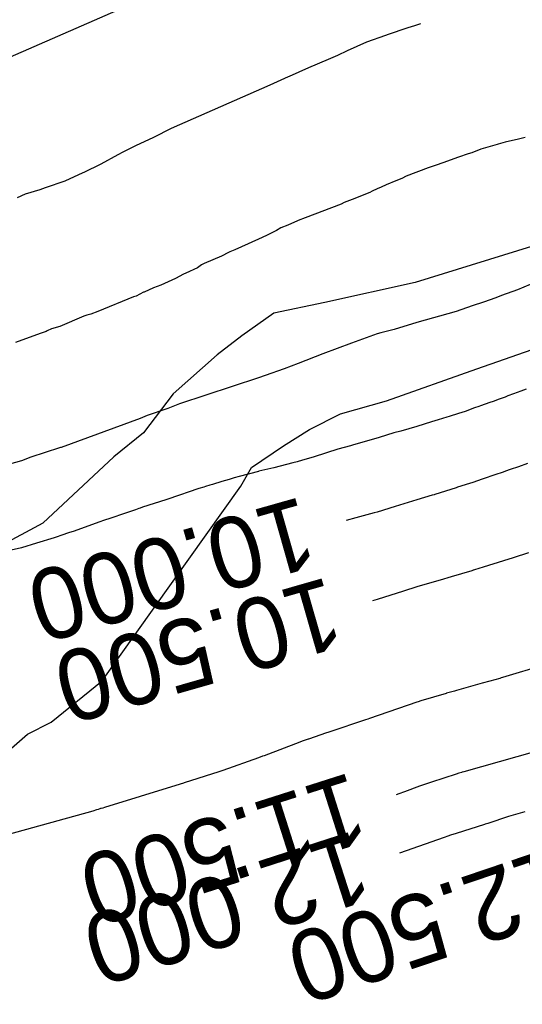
# Model space of a CAD drawing. Extents: x 158343 to 162498, y 431347 to 434500.
# Tile 209 of 220: x 159628 to 159640, y 434167 to 434192. Entities that reach past the tile are written whole.
import ezdxf

# ---------------------------------------------------------------- set-up
doc = ezdxf.new("R2010")
doc.units = 0
doc.header["$LTSCALE"] = 10
doc.header["$MEASUREMENT"] = 0
for name, color, linetype in [('000_arcering', 8, 'CONTINUOUS'), ('33_trappen en balustraden', 252, 'CONTINUOUS'), ('def. con-hoogtelijn (index)', 8, 'CONTINUOUS')]:
    doc.layers.add(name, color=color, linetype=linetype)
doc.styles.add('Style-WORKING', font='WORKING.shx')

# ---------------------------------------------------------------- blocks, each defined once
blk = doc.blocks.new('bestaande hoogtelijnen')
at = {"layer": 'def. con-hoogtelijn (index)'}
for p, q in [((-32.775, 128.193), (-40.284, 124.903)), ((-32.775, 128.193), (-40.284, 124.903)), ((-30.219, 125.65), (-30.743, 125.469)), ((-30.219, 125.65), (-30.743, 125.469)), ((-30.219, 125.65), (-30.743, 125.469)), ((-30.05, 125.697), (-30.219, 125.65)), ((-30.05, 125.697), (-30.219, 125.65)), ((-30.05, 125.697), (-30.219, 125.65)), ((-29.897, 125.748), (-30.05, 125.697)), ((-29.897, 125.748), (-30.05, 125.697)), ((-29.897, 125.748), (-30.05, 125.697)), ((-30.786, 125.451), (-31.266, 125.286)), ((-30.786, 125.451), (-31.266, 125.286)), ((-30.786, 125.451), (-31.266, 125.286)), ((-30.756, 125.465), (-30.786, 125.451)), ((-30.756, 125.465), (-30.786, 125.451)), ((-30.756, 125.465), (-30.786, 125.451)), ((-30.743, 125.469), (-30.756, 125.465)), ((-30.743, 125.469), (-30.756, 125.465)), ((-30.743, 125.469), (-30.756, 125.465)), ((-31.266, 125.286), (-31.75, 125.064)), ((-31.266, 125.286), (-31.75, 125.064)), ((-31.266, 125.286), (-31.75, 125.064)), ((-32.236, 124.844), (-32.732, 124.635)), ((-32.236, 124.844), (-32.732, 124.635)), ((-32.236, 124.844), (-32.732, 124.635)), ((-31.996, 124.947), (-32.236, 124.844)), ((-31.996, 124.947), (-32.236, 124.844)), ((-31.996, 124.947), (-32.236, 124.844)), ((-31.75, 125.064), (-31.996, 124.947)), ((-31.75, 125.064), (-31.996, 124.947)), ((-31.75, 125.064), (-31.996, 124.947)), ((-32.732, 124.635), (-33.221, 124.417)), ((-32.732, 124.635), (-33.221, 124.417)), ((-32.732, 124.635), (-33.221, 124.417)), ((-33.242, 124.407), (-33.707, 124.198)), ((-33.242, 124.407), (-33.707, 124.198)), ((-33.242, 124.407), (-33.707, 124.198)), ((-33.221, 124.417), (-33.242, 124.407)), ((-33.221, 124.417), (-33.242, 124.407)), ((-33.221, 124.417), (-33.242, 124.407)), ((-33.707, 124.198), (-36.21, 123.101)), ((-33.707, 124.198), (-36.21, 123.101)), ((-33.707, 124.198), (-36.21, 123.101)), ((-36.21, 123.101), (-36.655, 122.877)), ((-36.21, 123.101), (-36.655, 122.877)), ((-36.21, 123.101), (-36.655, 122.877)), ((-36.655, 122.877), (-37.11, 122.663)), ((-36.655, 122.877), (-37.11, 122.663)), ((-36.655, 122.877), (-37.11, 122.663)), ((-27.247, 122.873), (-27.447, 122.823)), ((-27.247, 122.873), (-27.447, 122.823)), ((-37.11, 122.663), (-37.427, 122.5)), ((-37.11, 122.663), (-37.427, 122.5)), ((-37.11, 122.663), (-37.427, 122.5)), ((-28.195, 122.633), (-28.367, 122.576)), ((-28.195, 122.633), (-28.367, 122.576)), ((-27.954, 122.699), (-28.195, 122.633)), ((-27.954, 122.699), (-28.195, 122.633)), ((-27.931, 122.708), (-27.954, 122.699)), ((-27.931, 122.708), (-27.954, 122.699)), ((-27.751, 122.759), (-27.931, 122.708)), ((-27.751, 122.759), (-27.931, 122.708)), ((-27.568, 122.799), (-27.751, 122.759)), ((-27.568, 122.799), (-27.751, 122.759)), ((-27.447, 122.823), (-27.568, 122.799)), ((-27.447, 122.823), (-27.568, 122.799)), ((-37.555, 122.439), (-37.988, 122.203)), ((-37.555, 122.439), (-37.988, 122.203)), ((-37.555, 122.439), (-37.988, 122.203)), ((-37.427, 122.5), (-37.555, 122.439)), ((-37.427, 122.5), (-37.555, 122.439)), ((-37.427, 122.5), (-37.555, 122.439)), ((-28.933, 122.374), (-29.328, 122.231)), ((-28.933, 122.374), (-29.328, 122.231)), ((-28.687, 122.464), (-28.933, 122.374)), ((-28.687, 122.464), (-28.933, 122.374)), ((-28.598, 122.489), (-28.687, 122.464)), ((-28.598, 122.489), (-28.687, 122.464)), ((-28.367, 122.576), (-28.598, 122.489)), ((-28.367, 122.576), (-28.598, 122.489)), ((-37.988, 122.203), (-38.416, 121.99)), ((-37.988, 122.203), (-38.416, 121.99)), ((-37.988, 122.203), (-38.416, 121.99)), ((-29.701, 122.103), (-30.263, 121.898)), ((-29.701, 122.103), (-30.263, 121.898)), ((-29.446, 122.191), (-29.701, 122.103)), ((-29.446, 122.191), (-29.701, 122.103)), ((-29.383, 122.215), (-29.446, 122.191)), ((-29.383, 122.215), (-29.446, 122.191)), ((-29.328, 122.231), (-29.383, 122.215)), ((-29.328, 122.231), (-29.383, 122.215)), ((-38.437, 121.983), (-38.894, 121.77)), ((-38.437, 121.983), (-38.894, 121.77)), ((-38.437, 121.983), (-38.894, 121.77)), ((-38.416, 121.99), (-38.437, 121.983)), ((-38.416, 121.99), (-38.437, 121.983)), ((-38.416, 121.99), (-38.437, 121.983)), ((-30.367, 121.836), (-30.52, 121.78)), ((-30.367, 121.836), (-30.52, 121.78)), ((-30.263, 121.898), (-30.367, 121.836)), ((-30.263, 121.898), (-30.367, 121.836)), ((-39.391, 121.598), (-39.528, 121.548)), ((-39.391, 121.598), (-39.528, 121.548)), ((-39.391, 121.598), (-39.528, 121.548)), ((-38.894, 121.77), (-39.391, 121.598)), ((-38.894, 121.77), (-39.391, 121.598)), ((-38.894, 121.77), (-39.391, 121.598)), ((-30.894, 121.616), (-30.991, 121.575)), ((-30.894, 121.616), (-30.991, 121.575)), ((-30.764, 121.679), (-30.894, 121.616)), ((-30.764, 121.679), (-30.894, 121.616)), ((-30.52, 121.78), (-30.764, 121.679)), ((-30.52, 121.78), (-30.764, 121.679)), ((-39.904, 121.443), (-40.103, 121.346)), ((-39.904, 121.443), (-40.103, 121.346)), ((-39.904, 121.443), (-40.103, 121.346)), ((-39.528, 121.548), (-39.904, 121.443)), ((-39.528, 121.548), (-39.904, 121.443)), ((-39.528, 121.548), (-39.904, 121.443)), ((-31.177, 121.484), (-31.624, 121.306)), ((-31.177, 121.484), (-31.624, 121.306)), ((-31.118, 121.52), (-31.177, 121.484)), ((-31.118, 121.52), (-31.177, 121.484)), ((-30.991, 121.575), (-31.118, 121.52)), ((-30.991, 121.575), (-31.118, 121.52)), ((-31.904, 121.185), (-32.811, 120.842)), ((-31.904, 121.185), (-32.811, 120.842)), ((-31.829, 121.231), (-31.904, 121.185)), ((-31.829, 121.231), (-31.904, 121.185)), ((-31.624, 121.306), (-31.829, 121.231)), ((-31.624, 121.306), (-31.829, 121.231)), ((-32.811, 120.842), (-32.996, 120.772)), ((-32.811, 120.842), (-32.996, 120.772)), ((-33.435, 120.585), (-33.537, 120.517)), ((-33.435, 120.585), (-33.537, 120.517)), ((-33.254, 120.656), (-33.435, 120.585)), ((-33.254, 120.656), (-33.435, 120.585)), ((-33.007, 120.767), (-33.254, 120.656)), ((-33.007, 120.767), (-33.254, 120.656)), ((-32.996, 120.772), (-33.007, 120.767)), ((-32.996, 120.772), (-33.007, 120.767)), ((-33.79, 120.397), (-33.995, 120.3)), ((-33.79, 120.397), (-33.995, 120.3)), ((-33.537, 120.517), (-33.79, 120.397)), ((-33.537, 120.517), (-33.79, 120.397)), ((-34.425, 120.105), (-34.591, 120.035)), ((-34.425, 120.105), (-34.591, 120.035)), ((-33.995, 120.3), (-34.425, 120.105)), ((-33.995, 120.3), (-34.425, 120.105)), ((-34.93, 119.875), (-35.367, 119.686)), ((-34.93, 119.875), (-35.367, 119.686)), ((-34.753, 119.966), (-34.93, 119.875)), ((-34.753, 119.966), (-34.93, 119.875)), ((-34.722, 119.977), (-34.753, 119.966)), ((-34.722, 119.977), (-34.753, 119.966)), ((-34.591, 120.035), (-34.722, 119.977)), ((-34.591, 120.035), (-34.722, 119.977)), ((-35.439, 119.652), (-35.538, 119.58)), ((-35.439, 119.652), (-35.538, 119.58)), ((-35.367, 119.686), (-35.439, 119.652)), ((-35.367, 119.686), (-35.439, 119.652)), ((-35.892, 119.415), (-36.096, 119.31)), ((-35.892, 119.415), (-36.096, 119.31)), ((-35.835, 119.44), (-35.892, 119.415)), ((-35.835, 119.44), (-35.892, 119.415)), ((-35.538, 119.58), (-35.835, 119.44)), ((-35.538, 119.58), (-35.835, 119.44)), ((-36.469, 119.141), (-36.649, 119.067)), ((-36.469, 119.141), (-36.649, 119.067)), ((-36.096, 119.31), (-36.469, 119.141)), ((-36.096, 119.31), (-36.469, 119.141)), ((-27.125, 119.152), (-27.446, 119.019)), ((-27.125, 119.152), (-27.446, 119.019)), ((-27.125, 119.152), (-27.446, 119.019)), ((-37.161, 118.841), (-38.064, 118.474)), ((-37.161, 118.841), (-38.064, 118.474)), ((-37.089, 118.863), (-37.161, 118.841)), ((-37.089, 118.863), (-37.161, 118.841)), ((-36.905, 118.96), (-37.089, 118.863)), ((-36.905, 118.96), (-37.089, 118.863)), ((-36.893, 118.964), (-36.905, 118.96)), ((-36.893, 118.964), (-36.905, 118.96)), ((-36.649, 119.067), (-36.893, 118.964)), ((-36.649, 119.067), (-36.893, 118.964)), ((-27.85, 118.877), (-27.992, 118.814)), ((-27.85, 118.877), (-27.992, 118.814)), ((-27.85, 118.877), (-27.992, 118.814)), ((-27.446, 119.019), (-27.85, 118.877)), ((-27.446, 119.019), (-27.85, 118.877)), ((-27.446, 119.019), (-27.85, 118.877)), ((-28.589, 118.616), (-28.992, 118.471)), ((-28.589, 118.616), (-28.992, 118.471)), ((-28.589, 118.616), (-28.992, 118.471)), ((-28.302, 118.708), (-28.589, 118.616)), ((-28.302, 118.708), (-28.589, 118.616)), ((-28.302, 118.708), (-28.589, 118.616)), ((-27.992, 118.814), (-28.302, 118.708)), ((-27.992, 118.814), (-28.302, 118.708)), ((-27.992, 118.814), (-28.302, 118.708)), ((-38.419, 118.349), (-39.021, 118.091)), ((-38.419, 118.349), (-39.021, 118.091)), ((-38.343, 118.377), (-38.419, 118.349)), ((-38.343, 118.377), (-38.419, 118.349)), ((-38.239, 118.402), (-38.343, 118.377)), ((-38.239, 118.402), (-38.343, 118.377)), ((-38.064, 118.474), (-38.239, 118.402)), ((-38.064, 118.474), (-38.239, 118.402)), ((-28.992, 118.471), (-29.992, 118.193)), ((-28.992, 118.471), (-29.992, 118.193)), ((-28.992, 118.471), (-29.992, 118.193)), ((-29.992, 118.193), (-30.566, 118.019)), ((-29.992, 118.193), (-30.566, 118.019)), ((-29.992, 118.193), (-30.566, 118.019)), ((-39.524, 117.916), (-40.149, 117.688)), ((-39.524, 117.916), (-40.149, 117.688)), ((-39.367, 117.969), (-39.524, 117.916)), ((-39.367, 117.969), (-39.524, 117.916)), ((-39.343, 117.978), (-39.367, 117.969)), ((-39.343, 117.978), (-39.367, 117.969)), ((-39.232, 118.032), (-39.343, 117.978)), ((-39.232, 118.032), (-39.343, 117.978)), ((-39.021, 118.091), (-39.232, 118.032)), ((-39.021, 118.091), (-39.232, 118.032)), ((-30.992, 117.902), (-31.175, 117.835)), ((-30.992, 117.902), (-31.175, 117.835)), ((-30.992, 117.902), (-31.175, 117.835)), ((-30.902, 117.929), (-30.992, 117.902)), ((-30.902, 117.929), (-30.992, 117.902)), ((-30.902, 117.929), (-30.992, 117.902)), ((-30.566, 118.019), (-30.902, 117.929)), ((-30.566, 118.019), (-30.902, 117.929)), ((-30.566, 118.019), (-30.902, 117.929)), ((-31.644, 117.671), (-32.371, 117.398)), ((-31.644, 117.671), (-32.371, 117.398)), ((-31.644, 117.671), (-32.371, 117.398)), ((-31.175, 117.835), (-31.644, 117.671)), ((-31.175, 117.835), (-31.644, 117.671)), ((-31.175, 117.835), (-31.644, 117.671)), ((-32.371, 117.398), (-32.992, 117.158)), ((-32.371, 117.398), (-32.992, 117.158)), ((-32.371, 117.398), (-32.992, 117.158)), ((-32.992, 117.158), (-33.344, 117.019)), ((-32.992, 117.158), (-33.344, 117.019)), ((-32.992, 117.158), (-33.344, 117.019)), ((-33.827, 116.854), (-33.992, 116.793)), ((-33.827, 116.854), (-33.992, 116.793)), ((-33.827, 116.854), (-33.992, 116.793)), ((-33.344, 117.019), (-33.827, 116.854)), ((-33.344, 117.019), (-33.827, 116.854)), ((-33.344, 117.019), (-33.827, 116.854)), ((-33.992, 116.793), (-35.992, 116.135)), ((-33.992, 116.793), (-35.992, 116.135)), ((-33.992, 116.793), (-35.992, 116.135)), ((-27.546, 116.388), (-27.684, 116.334)), ((-27.546, 116.388), (-27.684, 116.334)), ((-27.358, 116.458), (-27.546, 116.388)), ((-27.358, 116.458), (-27.546, 116.388)), ((-27.219, 116.503), (-27.358, 116.458)), ((-27.219, 116.503), (-27.358, 116.458)), ((-36.076, 116.103), (-36.29, 116.019)), ((-36.076, 116.103), (-36.29, 116.019)), ((-36.076, 116.103), (-36.29, 116.019)), ((-35.992, 116.135), (-36.076, 116.103)), ((-35.992, 116.135), (-36.076, 116.103)), ((-35.992, 116.135), (-36.076, 116.103)), ((-28.143, 116.167), (-28.382, 116.085)), ((-28.143, 116.167), (-28.382, 116.085)), ((-28.06, 116.198), (-28.143, 116.167)), ((-28.06, 116.198), (-28.143, 116.167)), ((-27.909, 116.252), (-28.06, 116.198)), ((-27.909, 116.252), (-28.06, 116.198)), ((-27.754, 116.307), (-27.909, 116.252)), ((-27.754, 116.307), (-27.909, 116.252)), ((-27.684, 116.334), (-27.754, 116.307)), ((-27.684, 116.334), (-27.754, 116.307)), ((-36.29, 116.019), (-36.812, 115.839)), ((-36.29, 116.019), (-36.812, 115.839)), ((-36.29, 116.019), (-36.812, 115.839)), ((-28.933, 115.887), (-29.168, 115.818)), ((-28.933, 115.887), (-29.168, 115.818)), ((-28.767, 115.945), (-28.933, 115.887)), ((-28.767, 115.945), (-28.933, 115.887)), ((-28.533, 116.033), (-28.767, 115.945)), ((-28.533, 116.033), (-28.767, 115.945)), ((-28.421, 116.071), (-28.533, 116.033)), ((-28.421, 116.071), (-28.533, 116.033)), ((-28.382, 116.085), (-28.421, 116.071)), ((-28.382, 116.085), (-28.421, 116.071)), ((-36.992, 115.767), (-38.992, 115.033)), ((-36.992, 115.767), (-38.992, 115.033)), ((-36.992, 115.767), (-38.992, 115.033)), ((-36.812, 115.839), (-36.992, 115.767)), ((-36.812, 115.839), (-36.992, 115.767)), ((-36.812, 115.839), (-36.992, 115.767)), ((-29.615, 115.679), (-29.992, 115.559)), ((-29.615, 115.679), (-29.992, 115.559)), ((-29.451, 115.728), (-29.615, 115.679)), ((-29.451, 115.728), (-29.615, 115.679)), ((-29.227, 115.799), (-29.451, 115.728)), ((-29.227, 115.799), (-29.451, 115.728)), ((-29.168, 115.818), (-29.227, 115.799)), ((-29.168, 115.818), (-29.227, 115.799)), ((-30.568, 115.397), (-30.945, 115.283)), ((-30.568, 115.397), (-30.945, 115.283)), ((-30.392, 115.444), (-30.568, 115.397)), ((-30.392, 115.444), (-30.568, 115.397)), ((-29.992, 115.559), (-30.392, 115.444)), ((-29.992, 115.559), (-30.392, 115.444)), ((-30.945, 115.283), (-31.615, 115.088)), ((-30.945, 115.283), (-31.615, 115.088)), ((-39.032, 115.019), (-39.755, 114.782)), ((-39.032, 115.019), (-39.755, 114.782)), ((-39.032, 115.019), (-39.755, 114.782)), ((-39.003, 115.029), (-39.032, 115.019)), ((-39.003, 115.029), (-39.032, 115.019)), ((-39.003, 115.029), (-39.032, 115.019)), ((-38.992, 115.033), (-39.003, 115.029)), ((-38.992, 115.033), (-39.003, 115.029)), ((-38.992, 115.033), (-39.003, 115.029)), ((-32.278, 114.891), (-32.615, 114.783)), ((-32.278, 114.891), (-32.615, 114.783)), ((-31.992, 114.986), (-32.278, 114.891)), ((-31.992, 114.986), (-32.278, 114.891)), ((-31.666, 115.074), (-31.992, 114.986)), ((-31.666, 115.074), (-31.992, 114.986)), ((-31.615, 115.088), (-31.666, 115.074)), ((-31.615, 115.088), (-31.666, 115.074)), ((-39.992, 114.696), (-40.992, 114.418)), ((-39.992, 114.696), (-40.992, 114.418)), ((-39.992, 114.696), (-40.992, 114.418)), ((-39.755, 114.782), (-39.992, 114.696)), ((-39.755, 114.782), (-39.992, 114.696)), ((-39.755, 114.782), (-39.992, 114.696)), ((-33.127, 114.645), (-33.611, 114.513)), ((-33.127, 114.645), (-33.611, 114.513)), ((-33.021, 114.671), (-33.127, 114.645)), ((-33.021, 114.671), (-33.127, 114.645)), ((-32.885, 114.713), (-33.021, 114.671)), ((-32.885, 114.713), (-33.021, 114.671)), ((-32.615, 114.783), (-32.885, 114.713)), ((-32.615, 114.783), (-32.885, 114.713)), ((-27.192, 114.623), (-27.416, 114.543)), ((-27.192, 114.623), (-27.416, 114.543)), ((-27.192, 114.623), (-27.416, 114.543)), ((-33.992, 114.426), (-34.488, 114.296)), ((-33.992, 114.426), (-34.488, 114.296)), ((-33.988, 114.427), (-33.992, 114.426)), ((-33.988, 114.427), (-33.992, 114.426)), ((-33.611, 114.513), (-33.988, 114.427)), ((-33.611, 114.513), (-33.988, 114.427)), ((-27.828, 114.398), (-27.991, 114.343)), ((-27.828, 114.398), (-27.991, 114.343)), ((-27.828, 114.398), (-27.991, 114.343)), ((-27.802, 114.407), (-27.828, 114.398)), ((-27.802, 114.407), (-27.828, 114.398)), ((-27.802, 114.407), (-27.828, 114.398)), ((-27.747, 114.427), (-27.802, 114.407)), ((-27.747, 114.427), (-27.802, 114.407)), ((-27.747, 114.427), (-27.802, 114.407)), ((-27.627, 114.472), (-27.747, 114.427)), ((-27.627, 114.472), (-27.747, 114.427)), ((-27.627, 114.472), (-27.747, 114.427)), ((-27.416, 114.543), (-27.627, 114.472)), ((-27.416, 114.543), (-27.627, 114.472)), ((-27.416, 114.543), (-27.627, 114.472)), ((-34.921, 114.173), (-35.16, 114.096)), ((-34.921, 114.173), (-35.16, 114.096)), ((-34.737, 114.224), (-34.921, 114.173)), ((-34.737, 114.224), (-34.921, 114.173)), ((-34.61, 114.26), (-34.737, 114.224)), ((-34.61, 114.26), (-34.737, 114.224)), ((-34.488, 114.296), (-34.61, 114.26)), ((-34.488, 114.296), (-34.61, 114.26)), ((-28.66, 114.117), (-28.962, 114.023)), ((-28.66, 114.117), (-28.962, 114.023)), ((-28.66, 114.117), (-28.962, 114.023)), ((-28.575, 114.146), (-28.66, 114.117)), ((-28.575, 114.146), (-28.66, 114.117)), ((-28.575, 114.146), (-28.66, 114.117)), ((-28.334, 114.23), (-28.575, 114.146)), ((-28.334, 114.23), (-28.575, 114.146)), ((-28.334, 114.23), (-28.575, 114.146)), ((-27.991, 114.343), (-28.334, 114.23)), ((-27.991, 114.343), (-28.334, 114.23)), ((-27.991, 114.343), (-28.334, 114.23)), ((-35.778, 113.9), (-35.966, 113.83)), ((-35.778, 113.9), (-35.966, 113.83)), ((-35.505, 113.991), (-35.778, 113.9)), ((-35.505, 113.991), (-35.778, 113.9)), ((-35.379, 114.029), (-35.505, 113.991)), ((-35.379, 114.029), (-35.505, 113.991)), ((-35.341, 114.041), (-35.379, 114.029)), ((-35.341, 114.041), (-35.379, 114.029)), ((-35.231, 114.076), (-35.341, 114.041)), ((-35.231, 114.076), (-35.341, 114.041)), ((-35.16, 114.096), (-35.231, 114.076)), ((-35.16, 114.096), (-35.231, 114.076)), ((-28.992, 114.013), (-29.536, 113.84)), ((-28.992, 114.013), (-29.536, 113.84)), ((-28.992, 114.013), (-29.536, 113.84)), ((-28.962, 114.023), (-28.992, 114.013)), ((-28.962, 114.023), (-28.992, 114.013)), ((-28.962, 114.023), (-28.992, 114.013)), ((-36.34, 113.702), (-36.931, 113.517)), ((-36.34, 113.702), (-36.931, 113.517)), ((-35.966, 113.83), (-36.34, 113.702)), ((-35.966, 113.83), (-36.34, 113.702)), ((-29.992, 113.702), (-30.535, 113.538)), ((-29.992, 113.702), (-30.535, 113.538)), ((-29.992, 113.702), (-30.535, 113.538)), ((-29.604, 113.82), (-29.992, 113.702)), ((-29.604, 113.82), (-29.992, 113.702)), ((-29.604, 113.82), (-29.992, 113.702)), ((-29.551, 113.835), (-29.604, 113.82)), ((-29.551, 113.835), (-29.604, 113.82)), ((-29.551, 113.835), (-29.604, 113.82)), ((-29.536, 113.84), (-29.551, 113.835)), ((-29.536, 113.84), (-29.551, 113.835)), ((-29.536, 113.84), (-29.551, 113.835)), ((-37.107, 113.456), (-37.488, 113.329)), ((-37.107, 113.456), (-37.488, 113.329)), ((-37.021, 113.485), (-37.107, 113.456)), ((-37.021, 113.485), (-37.107, 113.456)), ((-36.992, 113.495), (-37.021, 113.485)), ((-36.992, 113.495), (-37.021, 113.485)), ((-36.931, 113.517), (-36.992, 113.495)), ((-36.931, 113.517), (-36.992, 113.495)), ((-31.065, 113.373), (-31.535, 113.247)), ((-31.065, 113.373), (-31.535, 113.247)), ((-31.065, 113.373), (-31.535, 113.247)), ((-30.992, 113.393), (-31.065, 113.373)), ((-30.992, 113.393), (-31.065, 113.373)), ((-30.992, 113.393), (-31.065, 113.373)), ((-30.535, 113.538), (-30.992, 113.393)), ((-30.535, 113.538), (-30.992, 113.393)), ((-30.535, 113.538), (-30.992, 113.393)), ((-38.038, 113.139), (-38.66, 112.913)), ((-38.038, 113.139), (-38.66, 112.913)), ((-37.897, 113.188), (-38.038, 113.139)), ((-37.897, 113.188), (-38.038, 113.139)), ((-37.756, 113.235), (-37.897, 113.188)), ((-37.756, 113.235), (-37.897, 113.188)), ((-37.629, 113.279), (-37.756, 113.235)), ((-37.629, 113.279), (-37.756, 113.235)), ((-37.488, 113.329), (-37.629, 113.279)), ((-37.488, 113.329), (-37.629, 113.279)), ((-31.535, 113.247), (-31.779, 113.179)), ((-31.535, 113.247), (-31.779, 113.179)), ((-31.535, 113.247), (-31.779, 113.179)), ((-38.803, 112.867), (-38.974, 112.812)), ((-38.803, 112.867), (-38.974, 112.812)), ((-38.66, 112.913), (-38.803, 112.867)), ((-38.66, 112.913), (-38.803, 112.867)), ((-39.163, 112.748), (-39.614, 112.609)), ((-39.163, 112.748), (-39.614, 112.609)), ((-39.115, 112.764), (-39.163, 112.748)), ((-39.115, 112.764), (-39.163, 112.748)), ((-38.974, 112.812), (-39.115, 112.764)), ((-38.974, 112.812), (-39.115, 112.764)), ((-39.992, 112.494), (-40.52, 112.369)), ((-39.992, 112.494), (-40.52, 112.369)), ((-39.614, 112.609), (-39.992, 112.494)), ((-39.614, 112.609), (-39.992, 112.494)), ((-27.799, 112.159), (-28.309, 112.003)), ((-27.799, 112.159), (-28.309, 112.003)), ((-27.548, 112.241), (-27.799, 112.159)), ((-27.548, 112.241), (-27.799, 112.159)), ((-27.165, 112.362), (-27.548, 112.241)), ((-27.165, 112.362), (-27.548, 112.241)), ((-28.602, 111.912), (-29.117, 111.761)), ((-28.602, 111.912), (-29.117, 111.761)), ((-28.563, 111.923), (-28.602, 111.912)), ((-28.563, 111.923), (-28.602, 111.912)), ((-28.552, 111.927), (-28.563, 111.923)), ((-28.552, 111.927), (-28.563, 111.923)), ((-28.53, 111.934), (-28.552, 111.927)), ((-28.53, 111.934), (-28.552, 111.927)), ((-28.309, 112.003), (-28.53, 111.934)), ((-28.309, 112.003), (-28.53, 111.934)), ((-29.4, 111.675), (-29.666, 111.599)), ((-29.4, 111.675), (-29.666, 111.599)), ((-29.117, 111.761), (-29.4, 111.675)), ((-29.117, 111.761), (-29.4, 111.675)), ((-30.325, 111.397), (-30.992, 111.183)), ((-30.325, 111.397), (-30.992, 111.183)), ((-29.992, 111.503), (-30.325, 111.397)), ((-29.992, 111.503), (-30.325, 111.397)), ((-29.666, 111.599), (-29.992, 111.503)), ((-29.666, 111.599), (-29.992, 111.503)), ((-30.992, 111.183), (-31.111, 111.149)), ((-30.992, 111.183), (-31.111, 111.149)), ((-25.996, 109.764), (-27.822, 109.213)), ((-25.996, 109.764), (-27.822, 109.213)), ((-25.996, 109.764), (-27.822, 109.213)), ((-27.892, 109.189), (-28.144, 109.117)), ((-27.892, 109.189), (-28.144, 109.117)), ((-27.892, 109.189), (-28.144, 109.117)), ((-27.852, 109.203), (-27.892, 109.189)), ((-27.852, 109.203), (-27.892, 109.189)), ((-27.852, 109.203), (-27.892, 109.189)), ((-27.822, 109.213), (-27.852, 109.203)), ((-27.822, 109.213), (-27.852, 109.203)), ((-27.822, 109.213), (-27.852, 109.203)), ((-28.984, 108.883), (-29.04, 108.867)), ((-28.984, 108.883), (-29.04, 108.867)), ((-28.984, 108.883), (-29.04, 108.867)), ((-28.336, 109.063), (-28.984, 108.883)), ((-28.336, 109.063), (-28.984, 108.883)), ((-28.336, 109.063), (-28.984, 108.883)), ((-28.144, 109.117), (-28.336, 109.063)), ((-28.144, 109.117), (-28.336, 109.063)), ((-28.144, 109.117), (-28.336, 109.063)), ((-29.247, 108.809), (-29.892, 108.618)), ((-29.247, 108.809), (-29.892, 108.618)), ((-29.247, 108.809), (-29.892, 108.618)), ((-29.24, 108.811), (-29.247, 108.809)), ((-29.24, 108.811), (-29.247, 108.809)), ((-29.24, 108.811), (-29.247, 108.809)), ((-29.04, 108.867), (-29.24, 108.811)), ((-29.04, 108.867), (-29.24, 108.811)), ((-29.04, 108.867), (-29.24, 108.811)), ((-29.992, 108.584), (-31.19, 108.173)), ((-29.992, 108.584), (-31.19, 108.173)), ((-29.992, 108.584), (-31.19, 108.173)), ((-29.959, 108.596), (-29.992, 108.584)), ((-29.959, 108.596), (-29.992, 108.584)), ((-29.959, 108.596), (-29.992, 108.584)), ((-29.892, 108.618), (-29.959, 108.596)), ((-29.892, 108.618), (-29.959, 108.596)), ((-29.892, 108.618), (-29.959, 108.596)), ((-31.29, 108.135), (-32.19, 107.838)), ((-31.29, 108.135), (-32.19, 107.838)), ((-31.29, 108.135), (-32.19, 107.838)), ((-31.231, 108.158), (-31.29, 108.135)), ((-31.231, 108.158), (-31.29, 108.135)), ((-31.231, 108.158), (-31.29, 108.135)), ((-31.19, 108.173), (-31.231, 108.158)), ((-31.19, 108.173), (-31.231, 108.158)), ((-31.19, 108.173), (-31.231, 108.158)), ((-32.739, 107.65), (-32.892, 107.596)), ((-32.739, 107.65), (-32.892, 107.596)), ((-32.739, 107.65), (-32.892, 107.596)), ((-32.727, 107.654), (-32.739, 107.65)), ((-32.727, 107.654), (-32.739, 107.65)), ((-32.727, 107.654), (-32.739, 107.65)), ((-32.279, 107.807), (-32.727, 107.654)), ((-32.279, 107.807), (-32.727, 107.654)), ((-32.279, 107.807), (-32.727, 107.654)), ((-32.244, 107.819), (-32.279, 107.807)), ((-32.244, 107.819), (-32.279, 107.807)), ((-32.244, 107.819), (-32.279, 107.807)), ((-32.19, 107.838), (-32.244, 107.819)), ((-32.19, 107.838), (-32.244, 107.819)), ((-32.19, 107.838), (-32.244, 107.819)), ((-32.954, 107.573), (-33.854, 107.232)), ((-32.954, 107.573), (-33.854, 107.232)), ((-32.954, 107.573), (-33.854, 107.232)), ((-32.892, 107.596), (-32.954, 107.573)), ((-32.892, 107.596), (-32.954, 107.573)), ((-32.892, 107.596), (-32.954, 107.573)), ((-34, 107.178), (-34.9, 106.86)), ((-34, 107.178), (-34.9, 106.86)), ((-34, 107.178), (-34.9, 106.86)), ((-33.892, 107.217), (-34, 107.178)), ((-33.892, 107.217), (-34, 107.178)), ((-33.892, 107.217), (-34, 107.178)), ((-33.854, 107.232), (-33.892, 107.217)), ((-33.854, 107.232), (-33.892, 107.217)), ((-33.854, 107.232), (-33.892, 107.217)), ((-27.016, 107.329), (-28.801, 106.827)), ((-27.016, 107.329), (-28.801, 106.827)), ((-34.999, 106.826), (-35.874, 106.545)), ((-34.999, 106.826), (-35.874, 106.545)), ((-34.999, 106.826), (-35.874, 106.545)), ((-34.948, 106.844), (-34.999, 106.826)), ((-34.948, 106.844), (-34.999, 106.826)), ((-34.948, 106.844), (-34.999, 106.826)), ((-34.922, 106.852), (-34.948, 106.844)), ((-34.922, 106.852), (-34.948, 106.844)), ((-34.922, 106.852), (-34.948, 106.844)), ((-34.9, 106.86), (-34.922, 106.852)), ((-34.9, 106.86), (-34.922, 106.852)), ((-34.9, 106.86), (-34.922, 106.852)), ((-28.992, 106.767), (-29.619, 106.56)), ((-28.992, 106.767), (-29.619, 106.56)), ((-28.927, 106.788), (-28.992, 106.767)), ((-28.927, 106.788), (-28.992, 106.767)), ((-28.854, 106.81), (-28.927, 106.788)), ((-28.854, 106.81), (-28.927, 106.788)), ((-28.848, 106.812), (-28.854, 106.81)), ((-28.848, 106.812), (-28.854, 106.81)), ((-28.801, 106.827), (-28.848, 106.812)), ((-28.801, 106.827), (-28.848, 106.812)), ((-36.092, 106.477), (-37.892, 105.921)), ((-36.092, 106.477), (-37.892, 105.921)), ((-36.092, 106.477), (-37.892, 105.921)), ((-35.892, 106.538), (-36.092, 106.477)), ((-35.892, 106.538), (-36.092, 106.477)), ((-35.892, 106.538), (-36.092, 106.477)), ((-35.874, 106.545), (-35.892, 106.538)), ((-35.874, 106.545), (-35.892, 106.538)), ((-35.874, 106.545), (-35.892, 106.538)), ((-29.92, 106.457), (-30.304, 106.316)), ((-29.92, 106.457), (-30.304, 106.316)), ((-29.619, 106.56), (-29.92, 106.457)), ((-29.619, 106.56), (-29.92, 106.457)), ((-30.447, 106.267), (-30.514, 106.241)), ((-30.447, 106.267), (-30.514, 106.241)), ((-30.304, 106.316), (-30.447, 106.267)), ((-30.304, 106.316), (-30.447, 106.267)), ((-38.014, 105.886), (-38.057, 105.873)), ((-38.014, 105.886), (-38.057, 105.873)), ((-38.014, 105.886), (-38.057, 105.873)), ((-37.992, 105.893), (-38.014, 105.886)), ((-37.992, 105.893), (-38.014, 105.886)), ((-37.992, 105.893), (-38.014, 105.886)), ((-37.981, 105.897), (-37.992, 105.893)), ((-37.981, 105.897), (-37.992, 105.893)), ((-37.981, 105.897), (-37.992, 105.893)), ((-37.939, 105.908), (-37.981, 105.897)), ((-37.939, 105.908), (-37.981, 105.897)), ((-37.939, 105.908), (-37.981, 105.897)), ((-37.892, 105.921), (-37.939, 105.908)), ((-37.892, 105.921), (-37.939, 105.908)), ((-37.892, 105.921), (-37.939, 105.908)), ((-38.192, 105.832), (-42.491, 104.642)), ((-38.192, 105.832), (-42.491, 104.642)), ((-38.192, 105.832), (-42.491, 104.642)), ((-38.092, 105.861), (-38.192, 105.832)), ((-38.092, 105.861), (-38.192, 105.832)), ((-38.092, 105.861), (-38.192, 105.832)), ((-38.057, 105.873), (-38.092, 105.861)), ((-38.057, 105.873), (-38.092, 105.861)), ((-38.057, 105.873), (-38.092, 105.861)), ((-27.666, 105.693), (-28.19, 105.519)), ((-27.666, 105.693), (-28.19, 105.519)), ((-27.666, 105.693), (-28.19, 105.519)), ((-27.254, 105.808), (-27.666, 105.693)), ((-27.254, 105.808), (-27.666, 105.693)), ((-27.254, 105.808), (-27.666, 105.693)), ((-28.274, 105.493), (-28.992, 105.265)), ((-28.274, 105.493), (-28.992, 105.265)), ((-28.274, 105.493), (-28.992, 105.265)), ((-28.257, 105.498), (-28.274, 105.493)), ((-28.257, 105.498), (-28.274, 105.493)), ((-28.257, 105.498), (-28.274, 105.493)), ((-28.19, 105.519), (-28.257, 105.498)), ((-28.19, 105.519), (-28.257, 105.498)), ((-28.19, 105.519), (-28.257, 105.498)), ((-29.295, 105.161), (-30.431, 104.768)), ((-29.295, 105.161), (-30.431, 104.768)), ((-29.295, 105.161), (-30.431, 104.768)), ((-29.206, 105.193), (-29.295, 105.161)), ((-29.206, 105.193), (-29.295, 105.161)), ((-29.206, 105.193), (-29.295, 105.161)), ((-29.137, 105.217), (-29.206, 105.193)), ((-29.137, 105.217), (-29.206, 105.193)), ((-29.137, 105.217), (-29.206, 105.193)), ((-28.992, 105.265), (-29.137, 105.217)), ((-28.992, 105.265), (-29.137, 105.217)), ((-28.992, 105.265), (-29.137, 105.217))]:
    blk.add_line(p, q, dxfattribs=at)
at = {"layer": 'def. con-hoogtelijn (index)', "style": 'Style-WORKING'}
for s, rotation, p in [('10.000', 195.8101, (-32.89, 113.799)), ('10.000', 195.8101, (-32.89, 113.799)), ('10.000', 195.8101, (-32.89, 113.799)), ('10.500', 196.0055, (-32.224, 111.766)), ('10.500', 196.0055, (-32.224, 111.766)), ('11.500', 197.6704, (-31.645, 106.826)), ('11.500', 197.6704, (-31.645, 106.826)), ('12.000', 197.8923, (-31.564, 105.348)), ('12.000', 197.8923, (-31.564, 105.348)), ('12.000', 197.8923, (-31.564, 105.348)), ('12.500', 198.7068, (-26.442, 104.972)), ('12.500', 198.7068, (-26.442, 104.972))]:
    blk.add_text(s, height=1.8, rotation=rotation, dxfattribs=at).set_placement(p)

msp = doc.modelspace()

# ---------------------------------------------------------------- linework, layer by layer
at = {"layer": '33_trappen en balustraden', "flags": 128}
for points in [[(159644.97, 434216.63), (159643.56, 434194.79), (159643.98, 434189.42), (159643.77, 434188.43), (159643.23, 434187.77), (159642.33, 434186.99), (159641.07, 434186.66), (159637.77, 434185.64), (159635.49, 434185.13), (159634.2, 434184.86), (159633.39, 434184.29), (159632.76, 434183.81), (159631.65, 434182.82), (159630.9, 434181.83), (159630.15, 434181.23), (159628.35, 434179.55), (159624, 434177.21), (159620.34, 434175.02), (159618.24, 434174.39)], [(159627.96, 434174.21), (159628.56, 434174.51), (159629.85, 434175.56), (159633.36, 434180.48), (159633.63, 434180.96), (159634.44, 434181.5), (159635.1, 434181.92), (159635.88, 434182.31), (159637.05, 434182.64), (159639.33, 434183.45), (159649.98, 434187.17)], [(159626.07, 434172.56), (159627.96, 434174.21)]]:
    msp.add_lwpolyline(points, dxfattribs=at)

# ---------------------------------------------------------------- block references
at = {"layer": '000_arcering'}
msp.add_blockref('bestaande hoogtelijnen', (159667.804, 434066.432), dxfattribs=at)

doc.saveas('drawing.dxf')
